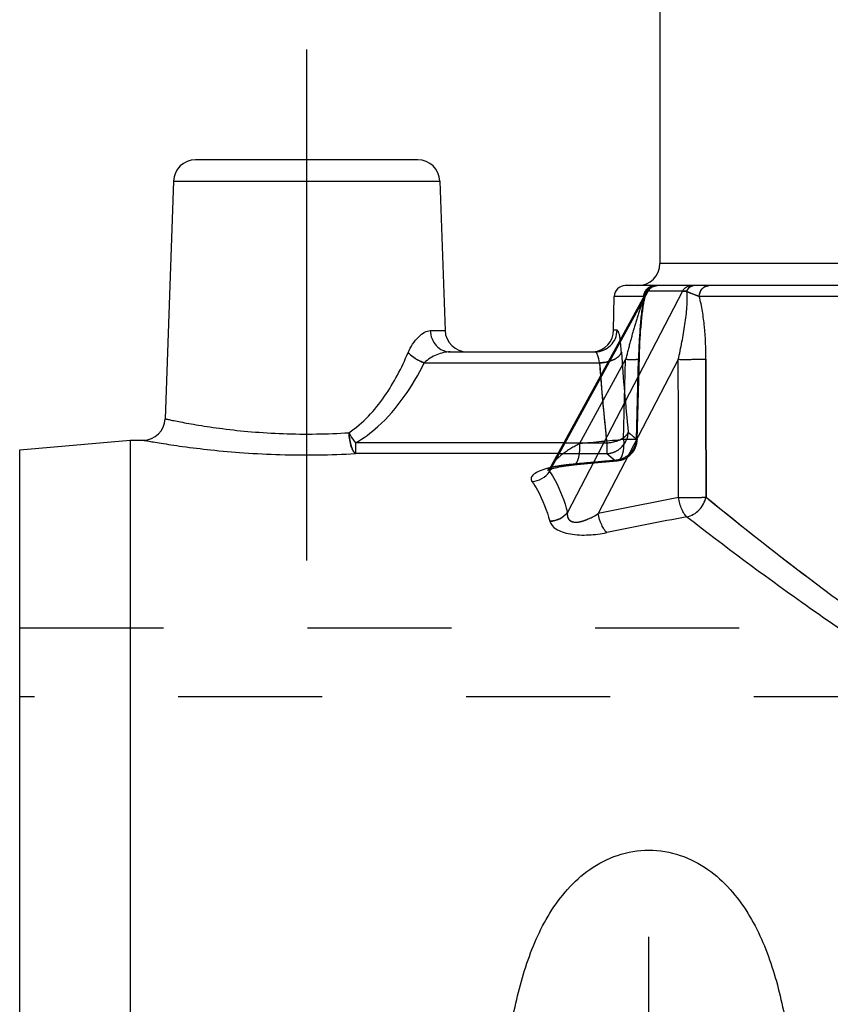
# Model space of a CAD drawing. Header units: millimetres. Extents: x 441 to 559, y 433 to 568.
# Tile 2 of 8: x 441 to 478, y 468 to 513. Entities that reach past the tile are written whole.
import ezdxf

# ---------------------------------------------------------------- set-up
doc = ezdxf.new("R2010")
doc.units = ezdxf.units.MM
doc.header["$LTSCALE"] = 65.185185
doc.linetypes.add('CENTER', pattern=[0.6, 0.375, -0.075, 0.075, -0.075])
doc.linetypes.add('HIDDEN', pattern=[0.2, 0.1, -0.1])
for name, color, linetype in [('FASEN', 7, 'CONTINUOUS'), ('KOERPER', 7, 'CONTINUOUS'), ('KONST.EL_MIT_GEO', 7, 'CONTINUOUS')]:
    doc.layers.add(name, color=color, linetype=linetype)

msp = doc.modelspace()

# ---------------------------------------------------------------- linework, layer by layer
at = {"layer": 'FASEN', "color": 7, "linetype": 'Continuous'}
msp.add_line((441, 493.063), (446, 493.5), dxfattribs=at)
at = {"layer": 'KOERPER', "color": 2, "linetype": 'CENTER'}
msp.add_line((454, 488.042), (454, 511.2), dxfattribs=at)
at = {"layer": 'KOERPER', "color": 7, "linetype": 'Continuous'}
msp.add_line((446, 493.5), (446.591, 493.5), dxfattribs=at)
at = {"layer": 'KOERPER', "color": 8, "linetype": 'HIDDEN'}
for p, q in [((441, 481.875), (441, 485)), ((441, 485), (490, 485)), ((559, 481.875), (441, 481.875))]:
    msp.add_line(p, q, dxfattribs=at)
at = {"layer": 'KONST.EL_MIT_GEO', "color": 7, "linetype": 'Continuous'}
for p, q in [((470, 526.5), (470, 501.5)), ((459.034, 506.2), (448.966, 506.2)), ((447.966, 505.235), (447.59, 494.465)), ((447.966, 505.235), (460.034, 505.235)), ((460.034, 505.235), (460.27, 498.465)), ((530, 501.5), (470, 501.5)), ((531.567, 500.5), (468.434, 500.5)), ((469.78, 500.496), (469.721, 500.486)), ((469.84, 500.5), (469.78, 500.496)), ((465.006, 492.079), (469.473, 500.25)), ((465.073, 492.323), (469.402, 500.24)), ((471.024, 500.25), (465.813, 490.23)), ((467.906, 498.483), (467.933, 500.009)), ((469.274, 500.009), (467.933, 500.009)), ((469.43, 500.285), (469.401, 500.24)), ((471.024, 500.25), (469.473, 500.25)), ((485.021, 500.009), (471.784, 500.009)), ((459.601, 498.465), (460.27, 498.465)), ((468.063, 498.483), (467.906, 498.483)), ((460.494, 497.5), (467.068, 497.5)), ((459.325, 497), (467.268, 497)), ((470.834, 497.147), (467.208, 490.174)), ((446, 493.5), (446, 466.679)), ((465.647, 493.374), (456.213, 493.374)), ((456.214, 493.374), (456.214, 492.889)), ((441, 466), (441, 493.062)), ((465.382, 492.889), (456.213, 492.889)), ((464.928, 492.141), (464.913, 492.129)), ((465.071, 492.319), (465.07, 492.319))]:
    msp.add_line(p, q, dxfattribs=at)
at = {"layer": 'KONST.EL_MIT_GEO', "color": 8, "linetype": 'HIDDEN'}
for p, q in [((469.401, 500.24), (469.401, 500.239)), ((469.24, 499.493), (469.25, 499.562)), ((469.25, 499.557), (469.26, 499.624)), ((469.259, 499.619), (469.27, 499.684)), ((469.27, 499.679), (469.28, 499.742)), ((469.186, 499.067), (469.195, 499.15)), ((469.194, 499.143), (469.204, 499.223)), ((469.203, 499.217), (469.213, 499.295)), ((469.212, 499.289), (469.222, 499.364)), ((469.221, 499.358), (469.231, 499.432)), ((469.23, 499.426), (469.241, 499.498)), ((469.132, 498.492), (469.146, 498.659)), ((469.139, 498.581), (469.153, 498.744)), ((469.147, 498.668), (469.161, 498.828)), ((469.154, 498.753), (469.169, 498.91)), ((469.162, 498.836), (469.17, 498.918)), ((469.169, 498.91), (469.178, 498.997)), ((469.177, 498.99), (469.186, 499.074)), ((469.106, 498.109), (469.118, 498.299)), ((469.113, 498.216), (469.125, 498.402)), ((469.125, 498.392), (469.138, 498.572)), ((469.085, 497.713), (469.096, 497.926)), ((469.095, 497.914), (469.107, 498.121)), ((468.973, 493.535), (469.07, 497.31)), ((469.07, 497.296), (469.077, 497.52)), ((469.077, 497.507), (469.086, 497.726)), ((466.366, 493.337), (468.449, 497.147)), ((468.356, 493.526), (468.449, 497.147)), ((468.939, 493.543), (469.03, 497.165)), ((469.03, 497.165), (468.939, 493.543)), ((465.647, 493.374), (467.593, 493.374)), ((467.593, 493.374), (467.593, 492.889)), ((465.382, 492.889), (467.593, 492.889)), ((467.593, 492.889), (467.974, 492.584)), ((466.079, 492.409), (465.983, 492.4)), ((466.082, 492.377), (467.206, 492.486)), ((467.206, 492.486), (468.063, 492.564)), ((468.063, 492.564), (468.063, 492.564)), ((464.977, 492.187), (464.962, 492.172)), ((465.008, 492.224), (464.99, 492.203)), ((465.04, 492.268), (465.008, 492.224)), ((465.071, 492.319), (465.04, 492.268)), ((465.071, 492.319), (465.07, 492.319)), ((465.195, 492.228), (465.27, 492.247)), ((465.269, 492.247), (465.353, 492.267)), ((465.353, 492.267), (465.443, 492.286)), ((465.443, 492.286), (465.541, 492.304)), ((465.998, 492.368), (466.082, 492.377))]:
    msp.add_line(p, q, dxfattribs=at)
at = {"layer": 'KONST.EL_MIT_GEO', "color": 2, "linetype": 'CENTER'}
msp.add_line((469.5, 453), (469.5, 471), dxfattribs=at)
at = {"layer": 'KONST.EL_MIT_GEO', "color": 7, "linetype": 'Continuous'}
for points in [[(469.608, 500.443), (469.557, 500.412), (469.509, 500.375), (469.467, 500.332), (469.43, 500.285)], [(469.721, 500.486), (469.663, 500.468), (469.608, 500.443)], [(465.071, 492.319), (465.066, 492.311), (465.037, 492.263), (465.006, 492.221), (464.976, 492.186), (464.949, 492.159), (464.928, 492.141)]]:
    msp.add_lwpolyline(points, dxfattribs=at)
at = {"layer": 'KONST.EL_MIT_GEO', "color": 8, "linetype": 'HIDDEN'}
for points in [[(469.28, 499.738), (469.29, 499.794), (469.301, 499.848), (469.311, 499.9), (469.322, 499.949), (469.333, 499.996), (469.343, 500.04), (469.354, 500.081), (469.364, 500.119), (469.371, 500.141)], [(464.913, 492.129), (464.907, 492.126), (464.91, 492.127), (464.923, 492.134), (464.945, 492.144), (464.976, 492.158), (465.018, 492.173), (465.068, 492.191), (465.127, 492.209), (465.194, 492.228)], [(465.541, 492.304), (465.645, 492.322), (465.757, 492.338)], [(465.757, 492.338), (465.875, 492.354), (465.998, 492.369)]]:
    msp.add_lwpolyline(points, dxfattribs=at)
at = {"layer": 'KONST.EL_MIT_GEO', "color": 7, "linetype": 'Continuous'}
for centre, radius, start, end in [((448.966, 505.2), 1, 90, 178), ((459.034, 505.2), 1, 2, 90), ((469, 501.5), 1, 270, 360), ((468.433, 500), 0.5, 90, 179), ((469.754, 500.035), 0.465, 105.4063, 113.0752), ((469.887, 500.042), 0.461, 118.5989, 132.3097), ((469.873, 500.078), 0.422, 90.0089, 94.4932), ((471.524, 500.258), 0.242, 90.0519, 99.8691), ((469.779, 500.006), 0.504, 143.1173, 150.3804), ((469.917, 500.013), 0.503, 145.4416, 151.9204), ((461.269, 498.5), 1, 182, 270), ((466.906, 498.5), 1, 274.9444, 359), ((558.658, 503.449), 91.617, 184.0364, 184.40232), ((446.591, 494.5), 1, 269.9998, 358.0001), ((465.972, 488.275), 4.085, 103.597, 105.5503), ((466.084, 487.821), 4.553, 103.4422, 103.6293), ((503.355, 319.237), 174.716, 100.72479, 101.94031), ((503.674, 314.36), 178.637, 100.46585, 101.6536)]:
    msp.add_arc(centre, radius, start, end, dxfattribs=at)
at = {"layer": 'KONST.EL_MIT_GEO', "color": 8, "linetype": 'HIDDEN'}
for centre, radius, start, end in [((469.85, 500), 0.5, 90, 163.5714), ((469.838, 500.001), 0.497, 90.0199, 151.4569), ((469.091, 500.275), 0.323, 304.5771, 307.0136), ((469.007, 500.248), 0.379, 341.6065, 343.6163), ((470.827, 499.484), 1.613, 152.1136, 153.7741), ((466.906, 498.5), 1, 270, 274.9444), ((567.587, 504.221), 99.558, 183.88081, 185.97542), ((563.704, 503.795), 96.674, 184.03045, 186.18821), ((564.732, 503.907), 97.708, 184.39701, 186.18886), ((605.992, 655.327), 212.032, 229.5999, 229.73079), ((488.737, 267.221), 227.22, 95.14608, 95.65026), ((467.974, 493.56), 1, 275.1014, 358.5404), ((488.345, 260.654), 232.823, 95.01967, 95.51161), ((488.35, 260.601), 232.876, 95.0197, 95.48796), ((467.91, 493.607), 1.025, 273.5623, 284.4144), ((466.18, 487.411), 4.974, 101.8884, 103.4225), ((466.356, 486.578), 5.825, 100.3427, 101.8878)]:
    msp.add_arc(centre, radius, start, end, dxfattribs=at)
for points, knots in [([(469.274, 500.009), (469.277, 500.134), (469.376, 500.391), (469.632, 500.5), (469.753, 500.5)], [0, 0, 0, 0, 0.507493, 1, 1, 1, 1]), ([(469.473, 500.25), (469.512, 500.323), (469.627, 500.451), (469.793, 500.5), (469.873, 500.5)], [0, 0, 0, 0, 0.508861, 1, 1, 1, 1]), ([(471.219, 500.239), (471.246, 500.31), (471.32, 500.437), (471.46, 500.5), (471.524, 500.5)], [0, 0, 0, 0, 0.546009, 1, 1, 1, 1]), ([(471.784, 500.009), (471.786, 500.133), (471.854, 500.325), (472.049, 500.473), (472.167, 500.5), (472.224, 500.5)], [0, 0, 0, 0, 0.516754, 0.762832, 1, 1, 1, 1]), ([(469.401, 500.239), (469.343, 500.13), (469.247, 499.892), (469.071, 499.393), (468.873, 498.741), (468.653, 497.948), (468.515, 497.414), (468.449, 497.147)], [0, 0, 0, 0, 0.114241, 0.237237, 0.489885, 0.744911, 1, 1, 1, 1]), ([(469.274, 500.009), (469.188, 499.554), (469.089, 498.605), (469.043, 497.654), (469.03, 497.165)], [0, 0, 0, 0, 0.485686, 1, 1, 1, 1]), ([(469.274, 500.009), (469.299, 500.026), (469.342, 500.064), (469.363, 500.117), (469.371, 500.141)], [0, 0, 0, 0, 0.536461, 1, 1, 1, 1]), ([(469.367, 500.129), (469.363, 500.118), (469.346, 500.075), (469.314, 500.038), (469.286, 500.017)], [0, 0, 0, 0, 0.233086, 1, 1, 1, 1]), ([(469.401, 500.239), (469.397, 500.231), (469.384, 500.199), (469.378, 500.165), (469.371, 500.141)], [0, 0, 0, 0, 0.26654, 1, 1, 1, 1]), ([(469.371, 500.141), (469.373, 500.149), (469.382, 500.182), (469.39, 500.215), (469.401, 500.239)], [0, 0, 0, 0, 0.236055, 1, 1, 1, 1]), ([(469.401, 500.24), (469.405, 500.247), (469.434, 500.25), (469.456, 500.251), (469.473, 500.25)], [0, 0, 0, 0, 0.314455, 1, 1, 1, 1]), ([(471.024, 500.25), (471.036, 500.25), (471.102, 500.25), (471.167, 500.244), (471.219, 500.239)], [0, 0, 0, 0, 0.196925, 1, 1, 1, 1]), ([(471.219, 500.239), (471.267, 500.216), (471.454, 500.134), (471.646, 500.067), (471.784, 500.009)], [0, 0, 0, 0, 0.26504, 1, 1, 1, 1]), ([(468.257, 497.482), (468.248, 497.62), (468.231, 497.807), (468.207, 497.993), (468.199, 498.042)], [0, 0, 0, 0, 0.733687, 1, 1, 1, 1]), ([(458.596, 497.465), (458.691, 497.363), (458.922, 497.183), (459.183, 497.053), (459.325, 497)], [0, 0, 0, 0, 0.478643, 1, 1, 1, 1]), ([(467.269, 497), (467.386, 497.006), (467.611, 497.037), (467.911, 497.139), (468.14, 497.281), (468.239, 497.416), (468.257, 497.483)], [0, 0, 0, 0, 0.306434, 0.58712, 0.820117, 1, 1, 1, 1]), ([(469.066, 497.156), (469.066, 497.153), (469.044, 497.153), (469.019, 497.148), (468.962, 497.147), (468.892, 497.145), (468.801, 497.145), (468.652, 497.145), (468.532, 497.146), (468.449, 497.147)], [0, 0, 0, 0, 0.018645, 0.071128, 0.156981, 0.274298, 0.420664, 0.59301, 1, 1, 1, 1]), ([(469.03, 497.165), (469.039, 497.163), (469.048, 497.161), (469.066, 497.16), (469.066, 497.156)], [0, 0, 0, 0, 0.734558, 1, 1, 1, 1]), ([(469.03, 497.165), (469.039, 497.163), (469.048, 497.161), (469.066, 497.16), (469.066, 497.156)], [0, 0, 0, 0, 0.734557, 1, 1, 1, 1]), ([(472.086, 497.165), (471.905, 497.152), (471.487, 497.145), (471.07, 497.144), (470.834, 497.147)], [0, 0, 0, 0, 0.435314, 1, 1, 1, 1]), ([(455.916, 493.839), (455.919, 493.727), (455.948, 493.518), (456.009, 493.235), (456.09, 493.023), (456.17, 492.915), (456.214, 492.889)], [0, 0, 0, 0, 0.329259, 0.62206, 0.850286, 1, 1, 1, 1]), ([(467.593, 492.889), (467.717, 492.895), (467.966, 492.952), (468.382, 493.234), (468.559, 493.611), (468.57, 493.856)], [0, 0, 0, 0, 0.250159, 0.503034, 1, 1, 1, 1]), ([(467.593, 493.374), (467.81, 493.392), (468.119, 493.463), (468.441, 493.662), (468.545, 493.791), (468.57, 493.856)], [0, 0, 0, 0, 0.578434, 0.814808, 1, 1, 1, 1]), ([(468.57, 493.856), (468.598, 493.832), (468.721, 493.728), (468.844, 493.623), (468.939, 493.543)], [0, 0, 0, 0, 0.231998, 1, 1, 1, 1]), ([(466.366, 493.337), (466.092, 493.202), (465.71, 492.977), (465.288, 492.616), (465.126, 492.421), (465.071, 492.319)], [0, 0, 0, 0, 0.550107, 0.790879, 1, 1, 1, 1]), ([(466.082, 492.377), (466.133, 492.382), (466.21, 492.443), (466.273, 492.555), (466.335, 492.727), (466.375, 492.992), (466.374, 493.217), (466.366, 493.337)], [0, 0, 0, 0, 0.145974, 0.245377, 0.365214, 0.658811, 1, 1, 1, 1]), ([(468.939, 493.543), (468.93, 493.42), (468.866, 493.176), (468.648, 492.867), (468.339, 492.651), (468.095, 492.591), (467.974, 492.584)], [0, 0, 0, 0, 0.249664, 0.501806, 0.752882, 1, 1, 1, 1]), ([(468.356, 493.526), (468.366, 493.405), (468.362, 493.179), (468.321, 492.913), (468.257, 492.741), (468.193, 492.63), (468.115, 492.569), (468.063, 492.564)], [0, 0, 0, 0, 0.340964, 0.634462, 0.754355, 0.853767, 1, 1, 1, 1]), ([(468.973, 493.535), (468.973, 493.531), (468.951, 493.532), (468.926, 493.526), (468.87, 493.526), (468.799, 493.524), (468.709, 493.523), (468.56, 493.523), (468.44, 493.524), (468.356, 493.526)], [0, 0, 0, 0, 0.018654, 0.071146, 0.156936, 0.274313, 0.420691, 0.592985, 1, 1, 1, 1]), ([(468.973, 493.535), (468.973, 493.531), (468.951, 493.532), (468.926, 493.526), (468.87, 493.526), (468.799, 493.524), (468.709, 493.523), (468.56, 493.523), (468.44, 493.524), (468.356, 493.526)], [0, 0, 0, 0, 0.01865, 0.071136, 0.156988, 0.274306, 0.42067, 0.593014, 1, 1, 1, 1]), ([(468.939, 493.543), (468.948, 493.542), (468.956, 493.539), (468.973, 493.538), (468.973, 493.535)], [0, 0, 0, 0, 0.73426, 1, 1, 1, 1]), ([(468.939, 493.543), (468.948, 493.542), (468.956, 493.539), (468.974, 493.538), (468.973, 493.535)], [0, 0, 0, 0, 0.734831, 1, 1, 1, 1]), ([(467.593, 492.889), (467.622, 492.866), (467.749, 492.764), (467.876, 492.662), (467.974, 492.584)], [0, 0, 0, 0, 0.231998, 1, 1, 1, 1]), ([(465.983, 492.4), (465.847, 492.387), (465.587, 492.356), (465.217, 492.294), (464.985, 492.241), (464.876, 492.21)], [0, 0, 0, 0, 0.364166, 0.700046, 1, 1, 1, 1]), ([(465.07, 492.319), (465.06, 492.299), (465.023, 492.224), (465, 492.14), (465.006, 492.079)], [0, 0, 0, 0, 0.271269, 1, 1, 1, 1]), ([(465.983, 492.4), (465.924, 492.394), (465.699, 492.371), (465.474, 492.338), (465.31, 492.308)], [0, 0, 0, 0, 0.261841, 1, 1, 1, 1]), ([(465.983, 492.4), (465.991, 492.396), (466.022, 492.381), (466.057, 492.375), (466.082, 492.377)], [0, 0, 0, 0, 0.269387, 1, 1, 1, 1]), ([(470.842, 490.902), (471.077, 490.899), (471.493, 490.9), (471.909, 490.907), (472.091, 490.919)], [0, 0, 0, 0, 0.563732, 1, 1, 1, 1]), ([(472.091, 490.919), (473.754, 489.561), (477.484, 486.616), (481.374, 483.875), (483.583, 482.495)], [0, 0, 0, 0, 0.451926, 1, 1, 1, 1]), ([(465.813, 490.23), (465.72, 490.11), (465.473, 489.91), (465.167, 489.83), (465.013, 489.823)], [0, 0, 0, 0, 0.495168, 1, 1, 1, 1]), ([(465.813, 490.23), (465.805, 490.175), (465.801, 490.064), (465.864, 489.892), (466.048, 489.78), (466.285, 489.779), (466.532, 489.837), (466.847, 489.961), (467.068, 490.085), (467.208, 490.174)], [0, 0, 0, 0, 0.09309, 0.185897, 0.294035, 0.429875, 0.575554, 0.720142, 1, 1, 1, 1])]:
    msp.add_open_spline(points, degree=3, knots=knots, dxfattribs=at)
at = {"layer": 'KONST.EL_MIT_GEO', "color": 7, "linetype": 'Continuous'}
for points in [[(469.376, 500.308), (469.426, 500.375), (469.496, 500.43), (469.572, 500.463)], [(469.631, 500.483), (469.671, 500.494), (469.712, 500.5), (469.753, 500.5)], [(469.666, 500.447), (469.719, 500.476), (469.78, 500.494), (469.84, 500.499)], [(469.274, 500.009), (469.276, 500.094), (469.299, 500.181), (469.341, 500.255)], [(469.503, 500.299), (469.524, 500.329), (469.549, 500.358), (469.576, 500.383)], [(470.842, 490.902), (470.839, 492.984), (470.837, 495.065), (470.834, 497.147)], [(472.091, 490.919), (472.089, 493.001), (472.087, 495.083), (472.086, 497.165)], [(465.005, 492.118), (465.004, 492.105), (465.004, 492.092), (465.006, 492.079)]]:
    msp.add_open_spline(points, degree=3, dxfattribs=at)
for points, knots in [([(471.024, 500.25), (471.063, 500.323), (471.177, 500.451), (471.343, 500.5), (471.424, 500.5)], [0, 0, 0, 0, 0.508861, 1, 1, 1, 1]), ([(471.219, 500.239), (471.243, 500.303), (471.308, 500.417), (471.425, 500.486), (471.483, 500.496)], [0, 0, 0, 0, 0.542119, 1, 1, 1, 1]), ([(471.784, 500.009), (471.786, 500.133), (471.854, 500.325), (472.049, 500.473), (472.167, 500.5), (472.224, 500.5)], [0, 0, 0, 0, 0.516748, 0.762828, 1, 1, 1, 1]), ([(469.473, 500.25), (469.456, 500.251), (469.434, 500.25), (469.405, 500.247), (469.401, 500.24)], [0, 0, 0, 0, 0.685545, 1, 1, 1, 1]), ([(470.834, 497.147), (470.894, 497.413), (471.004, 497.943), (471.118, 498.607), (471.189, 499.134), (471.229, 499.52), (471.247, 499.887), (471.241, 500.128), (471.219, 500.239)], [0, 0, 0, 0, 0.261271, 0.519414, 0.646465, 0.771111, 0.891265, 1, 1, 1, 1]), ([(471.219, 500.239), (471.199, 500.241), (471.134, 500.247), (471.069, 500.252), (471.024, 500.25)], [0, 0, 0, 0, 0.300882, 1, 1, 1, 1]), ([(471.784, 500.009), (471.743, 500.026), (471.554, 500.1), (471.362, 500.171), (471.219, 500.239)], [0, 0, 0, 0, 0.218168, 1, 1, 1, 1]), ([(472.086, 497.165), (472.086, 497.654), (472.056, 498.383), (471.937, 499.332), (471.844, 499.789), (471.784, 500.009)], [0, 0, 0, 0, 0.512399, 0.761931, 1, 1, 1, 1]), ([(458.596, 497.465), (458.709, 497.731), (458.932, 498.082), (459.313, 498.394), (459.512, 498.465), (459.601, 498.465)], [0, 0, 0, 0, 0.588693, 0.818904, 1, 1, 1, 1]), ([(459.601, 498.465), (459.605, 498.339), (459.655, 498.088), (459.852, 497.769), (460.145, 497.552), (460.379, 497.5), (460.493, 497.5)], [0, 0, 0, 0, 0.262891, 0.518165, 0.762876, 1, 1, 1, 1]), ([(467.068, 497.5), (467.196, 497.5), (467.455, 497.551), (467.784, 497.769), (468.006, 498.095), (468.061, 498.354), (468.063, 498.483)], [0, 0, 0, 0, 0.249458, 0.499205, 0.749417, 1, 1, 1, 1]), ([(468.063, 498.483), (468.078, 498.483), (468.11, 498.437), (468.137, 498.355), (468.172, 498.214), (468.19, 498.105), (468.199, 498.042)], [0, 0, 0, 0, 0.094321, 0.290381, 0.594719, 1, 1, 1, 1]), ([(455.916, 493.839), (456.555, 494.266), (457.602, 495.423), (458.304, 496.775), (458.596, 497.465)], [0, 0, 0, 0, 0.506093, 1, 1, 1, 1]), ([(459.325, 497), (459.183, 497.053), (458.922, 497.182), (458.691, 497.363), (458.596, 497.465)], [0, 0, 0, 0, 0.521357, 1, 1, 1, 1]), ([(460.493, 497.5), (460.292, 497.5), (459.867, 497.385), (459.486, 497.163), (459.325, 497)], [0, 0, 0, 0, 0.468275, 1, 1, 1, 1]), ([(467.269, 497), (467.251, 497.125), (467.215, 497.29), (467.14, 497.454), (467.089, 497.5), (467.068, 497.5)], [0, 0, 0, 0, 0.680387, 0.884994, 1, 1, 1, 1]), ([(456.213, 493.374), (456.574, 493.582), (457.4, 494.197), (458.458, 495.432), (459.063, 496.47), (459.325, 497)], [0, 0, 0, 0, 0.25816, 0.633415, 1, 1, 1, 1]), ([(467.664, 497.062), (467.633, 497.053), (467.503, 497.022), (467.37, 497.005), (467.269, 497)], [0, 0, 0, 0, 0.244392, 1, 1, 1, 1]), ([(472.086, 497.165), (471.905, 497.152), (471.487, 497.145), (471.07, 497.144), (470.834, 497.147)], [0, 0, 0, 0, 0.435315, 1, 1, 1, 1]), ([(447.59, 494.465), (447.593, 494.463), (447.61, 494.464), (447.641, 494.453), (447.696, 494.443), (447.772, 494.427), (447.87, 494.407), (448.041, 494.372), (448.305, 494.32), (448.679, 494.251), (449.126, 494.175), (449.639, 494.095), (450.434, 493.986), (451.539, 493.869), (452.955, 493.783), (454.431, 493.768), (455.424, 493.807), (455.916, 493.839)], [0, 0, 0, 0, 0.001341, 0.005359, 0.012037, 0.021346, 0.033247, 0.047692, 0.083968, 0.12961, 0.183943, 0.246197, 0.315521, 0.471627, 0.644045, 0.823465, 1, 1, 1, 1]), ([(455.916, 493.839), (455.938, 493.797), (456.028, 493.637), (456.13, 493.483), (456.214, 493.374)], [0, 0, 0, 0, 0.255893, 1, 1, 1, 1]), ([(456.214, 492.889), (456.168, 492.91), (456.092, 493.027), (456.009, 493.233), (455.945, 493.518), (455.925, 493.728), (455.916, 493.839)], [0, 0, 0, 0, 0.149281, 0.377793, 0.670736, 1, 1, 1, 1]), ([(446.591, 493.5), (446.608, 493.499), (446.647, 493.489), (446.717, 493.478), (446.854, 493.453), (447.087, 493.414), (447.437, 493.356), (447.878, 493.287), (448.624, 493.18), (449.723, 493.046), (451.2, 492.915), (452.826, 492.834), (454.514, 492.82), (455.65, 492.859), (456.213, 492.889)], [0, 0, 0, 0, 0.005486, 0.012319, 0.021839, 0.048748, 0.08572, 0.132113, 0.187163, 0.319737, 0.475873, 0.647263, 0.825025, 1, 1, 1, 1]), ([(464.876, 492.21), (464.761, 492.178), (464.558, 492.111), (464.333, 491.995), (464.216, 491.884), (464.168, 491.8), (464.162, 491.707), (464.188, 491.652), (464.206, 491.626)], [0, 0, 0, 0, 0.354687, 0.629586, 0.736519, 0.826484, 0.909022, 1, 1, 1, 1]), ([(464.206, 491.626), (464.362, 491.636), (464.675, 491.73), (464.916, 491.95), (465.006, 492.079)], [0, 0, 0, 0, 0.498778, 1, 1, 1, 1]), ([(465.07, 492.319), (465.061, 492.302), (465.03, 492.239), (465.008, 492.17), (465.005, 492.118)], [0, 0, 0, 0, 0.267079, 1, 1, 1, 1]), ([(465.006, 492.079), (465.093, 491.948), (465.442, 491.37), (465.68, 490.729), (465.813, 490.23)], [0, 0, 0, 0, 0.233324, 1, 1, 1, 1]), ([(464.206, 491.626), (464.293, 491.499), (464.641, 490.937), (464.879, 490.311), (465.013, 489.823)], [0, 0, 0, 0, 0.233878, 1, 1, 1, 1]), ([(470.842, 490.902), (471.077, 490.899), (471.493, 490.9), (471.909, 490.907), (472.091, 490.919)], [0, 0, 0, 0, 0.56374, 1, 1, 1, 1]), ([(471.225, 490.025), (471.177, 490.064), (471.092, 490.178), (470.987, 490.381), (470.899, 490.629), (470.86, 490.809), (470.842, 490.902)], [0, 0, 0, 0, 0.191279, 0.431095, 0.706704, 1, 1, 1, 1]), ([(471.225, 490.025), (471.433, 490.067), (471.731, 490.251), (471.99, 490.602), (472.067, 490.813), (472.091, 490.919)], [0, 0, 0, 0, 0.490741, 0.748409, 1, 1, 1, 1]), ([(472.091, 490.919), (473.713, 489.595), (477.346, 486.723), (481.131, 484.043), (483.274, 482.689)], [0, 0, 0, 0, 0.452357, 1, 1, 1, 1]), ([(465.013, 489.823), (465.167, 489.83), (465.473, 489.91), (465.72, 490.11), (465.813, 490.23)], [0, 0, 0, 0, 0.504832, 1, 1, 1, 1]), ([(465.813, 490.23), (465.805, 490.175), (465.801, 490.064), (465.865, 489.892), (466.048, 489.78), (466.285, 489.779), (466.532, 489.836), (466.847, 489.961), (467.068, 490.085), (467.208, 490.174)], [0, 0, 0, 0, 0.093083, 0.185898, 0.294036, 0.429881, 0.575559, 0.720145, 1, 1, 1, 1]), ([(467.59, 489.314), (467.545, 489.357), (467.46, 489.469), (467.314, 489.751), (467.242, 489.998), (467.208, 490.174)], [0, 0, 0, 0, 0.195993, 0.437232, 1, 1, 1, 1]), ([(465.013, 489.823), (465.051, 489.681), (465.25, 489.482), (465.594, 489.329), (466.093, 489.206), (466.776, 489.185), (467.324, 489.259), (467.59, 489.314)], [0, 0, 0, 0, 0.158099, 0.271961, 0.407621, 0.707069, 1, 1, 1, 1]), ([(471.225, 490.025), (472.934, 488.705), (476.761, 485.847), (480.74, 483.193), (482.991, 481.858)], [0, 0, 0, 0, 0.45209, 1, 1, 1, 1]), ([(463.275, 467), (463.435, 467.893), (463.841, 469.648), (464.728, 471.733), (465.787, 473.186), (466.806, 474.113), (468.066, 474.768), (469.5, 475.01), (470.934, 474.768), (472.194, 474.113), (473.213, 473.186), (474.272, 471.733), (475.159, 469.648), (475.565, 467.893), (475.725, 467)], [0, 0, 0, 0, 0.124497, 0.24663, 0.307798, 0.369955, 0.434028, 0.5, 0.565971, 0.630044, 0.692201, 0.753369, 0.875503, 1, 1, 1, 1])]:
    msp.add_open_spline(points, degree=3, knots=knots, dxfattribs=at)
at = {"layer": 'KONST.EL_MIT_GEO', "color": 8, "linetype": 'HIDDEN'}
for points in [[(472.086, 497.165), (472.087, 495.083), (472.089, 493.001), (472.091, 490.919)], [(468.063, 492.564), (468.033, 492.562), (468.001, 492.569), (467.974, 492.584)], [(467.974, 492.584), (468.001, 492.569), (468.033, 492.562), (468.063, 492.564)]]:
    msp.add_open_spline(points, degree=3, dxfattribs=at)

doc.saveas('drawing.dxf')
